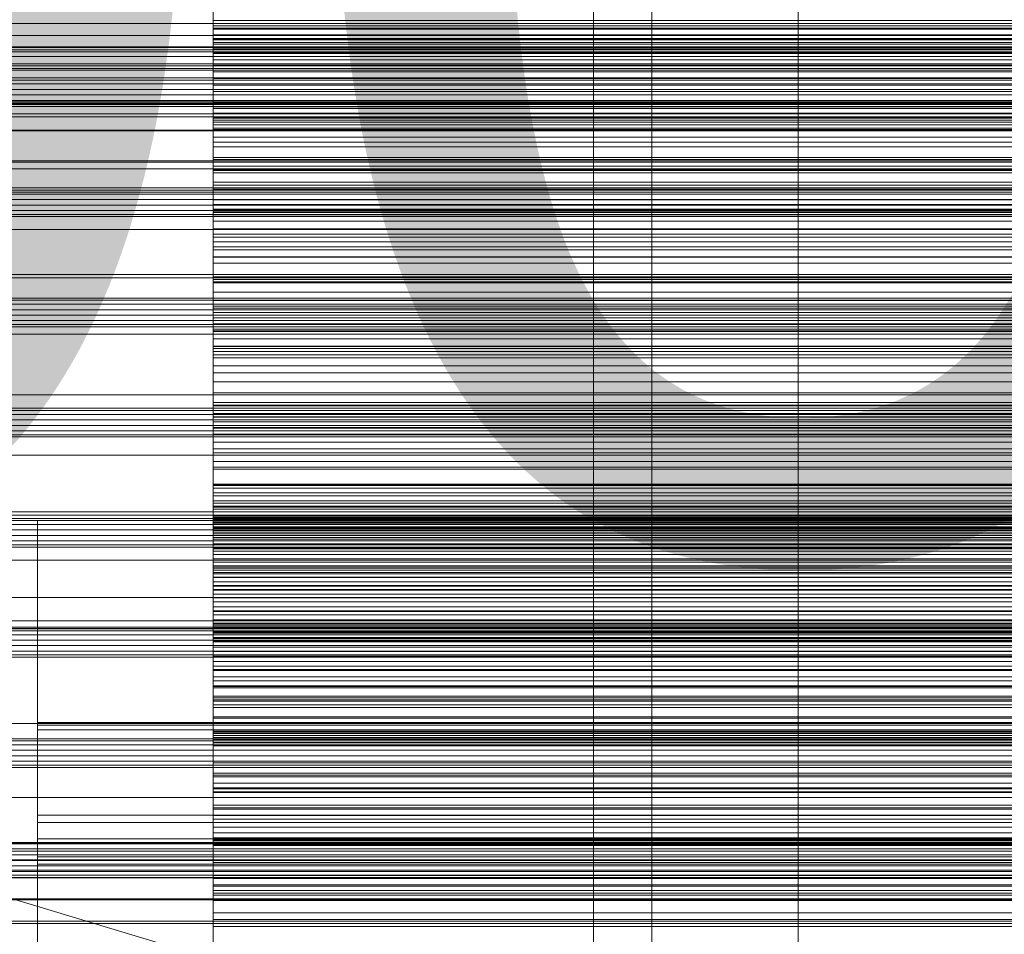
# Model space of a CAD drawing. Header units: millimetres. Extents: x -2233 to 65662, y -50530 to 6847.
# Tile 175 of 256: x 517 to 685, y -34166 to -34009. Entities that reach past the tile are written whole.
import ezdxf

# ---------------------------------------------------------------- set-up
doc = ezdxf.new("R2010")
doc.units = ezdxf.units.MM
for name, color, linetype, lineweight in [('COTAS_O', 1, 'Continuous', 0), ('COTAS_P', 1, 'Continuous', 0), ('frontal_briquetadora', 7, 'Continuous', 0), ('frontal_C03', 7, 'Continuous', 0), ('frontal_mezcladora', 7, 'Continuous', 0), ('frontal_secador', 7, 'Continuous', 0)]:
    doc.layers.add(name, color=color, linetype=linetype, lineweight=lineweight)
doc.dimstyles.new('R19_100', dxfattribs={"dimtxt": 250, "dimasz": 150, "dimexe": 150, "dimexo": 80, "dimgap": 100, "dimtad": 1, "dimtih": 1, "dimtoh": 1, "dimdsep": 46, "dimcen": 0.09, "dimadec": 0, "dimazin": 0, "dimtfac": 1, "dimtdec": 4, "dimtofl": 0, "dimtmove": 0, "dimatfit": 3, "dimfxl": 1, "dimtolj": 1, "dimtzin": 0, "dimarcsym": 0})

# ---------------------------------------------------------------- blocks, each defined once
blk = doc.blocks.new('DIM_R32_39')
at = {"layer": 'COTAS_O'}
for p, q in [((-1725, -33700), (-1575, -33655)), ((1725, -33700), (1575, -33655)), ((-1725, -34400), (-1725, -33700)), ((-1725, -33700), (1725, -33700)), ((-1725, -33700), (-1575, -33745)), ((1725, -33700), (1575, -33745)), ((1725, -34400), (1725, -33700))]:
    blk.add_line(p, q, dxfattribs=at)
blk.add_text('3450 O', height=250, dxfattribs=at).set_placement((0, -33600))
blk = doc.blocks.new('DIM_R32_40')
at = {"layer": 'COTAS_P'}
for p, q in [((-150, -32200), (550, -32200)), ((550, -32200), (505, -32350)), ((550, -34800), (550, -32200)), ((550, -32200), (595, -32350)), ((550, -34800), (505, -34650)), ((550, -34800), (595, -34650)), ((-150, -34800), (550, -34800))]:
    blk.add_line(p, q, dxfattribs=at)
blk.add_text('2600 P', height=250, rotation=90, dxfattribs=at).set_placement((450, -33500))
blk = doc.blocks.new('DIM_R32_43')
at = {"layer": 'COTAS_O'}
for p, q in [((-650, -34200), (-500, -34155)), ((650, -34200), (500, -34155)), ((-650, -34900), (-650, -34200)), ((-650, -34200), (650, -34200)), ((-650, -34200), (-500, -34245)), ((650, -34200), (500, -34245)), ((650, -34900), (650, -34200))]:
    blk.add_line(p, q, dxfattribs=at)
blk.add_text('1300 O', height=250, dxfattribs=at).set_placement((0, -34100))

msp = doc.modelspace()

# ---------------------------------------------------------------- linework, layer by layer
at = {"layer": 'frontal_briquetadora'}
for p, q in [((550, -33998.069), (550, -34011.98)), ((550, -33998.944), (550, -34012.696)), ((550, -34014.043), (550, -34000.485)), ((550, -34012.818), (550, -34003.206)), ((550, -34005.921), (550, -34010.398)), ((550, -34010.798), (550, -34006.289)), ((550, -34013.557), (550, -34008.997)), ((550, -34013.242), (550, -34009.217)), ((550, -34017.143), (550, -34009.52)), ((750, -34009.52), (550, -34009.52)), ((550, -34009.52), (550, -34010.983)), ((550, -34010.398), (550, -34014.994)), ((550, -34010.398), (750, -34010.398)), ((550, -34015.174), (550, -34010.798)), ((750, -34010.798), (550, -34010.798)), ((750, -34010.983), (550, -34010.983)), ((550, -34010.983), (550, -34012.584)), ((550, -34011.98), (550, -34026.192)), ((550, -34011.98), (750, -34011.98)), ((750, -34012.584), (550, -34012.584)), ((550, -34012.584), (550, -34014.329)), ((550, -34012.696), (550, -34026.884)), ((550, -34012.696), (750, -34012.696)), ((550, -34024.287), (550, -34012.818)), ((550, -34012.818), (750, -34012.818)), ((550, -34020.54), (550, -34013.242)), ((750, -34013.242), (550, -34013.242)), ((550, -34023.671), (550, -34013.557)), ((550, -34013.557), (750, -34013.557)), ((550, -34028.173), (550, -34014.043)), ((550, -34014.043), (750, -34014.043)), ((750, -34014.329), (550, -34014.329)), ((550, -34014.329), (550, -34016.227)), ((550, -34014.994), (550, -34019.708)), ((550, -34014.994), (750, -34014.994)), ((550, -34019.406), (550, -34015.174)), ((750, -34015.174), (550, -34015.174)), ((750, -34016.227), (550, -34016.227)), ((550, -34016.227), (550, -34018.291)), ((550, -34021.665), (550, -34017.143)), ((750, -34017.143), (550, -34017.143)), ((750, -34018.291), (550, -34018.291)), ((550, -34018.291), (550, -34020.54)), ((550, -34023.479), (550, -34019.406)), ((750, -34019.406), (550, -34019.406)), ((550, -34019.708), (550, -34024.537)), ((550, -34019.708), (750, -34019.708)), ((750, -34020.54), (550, -34020.54)), ((550, -34026.056), (550, -34021.665)), ((750, -34021.665), (550, -34021.665)), ((550, -34027.368), (550, -34023.479)), ((750, -34023.479), (550, -34023.479)), ((550, -34035.538), (550, -34023.671)), ((550, -34023.671), (750, -34023.671)), ((550, -34037.173), (550, -34024.287)), ((550, -34024.287), (750, -34024.287)), ((550, -34024.537), (550, -34035.129)), ((550, -34024.537), (750, -34024.537)), ((550, -34033.252), (550, -34025.331)), ((750, -34025.331), (550, -34025.331)), ((550, -34025.331), (550, -34026.552)), ((550, -34030.309), (550, -34026.056)), ((750, -34026.056), (550, -34026.056)), ((550, -34026.192), (550, -34040.158)), ((550, -34026.192), (750, -34026.192)), ((750, -34026.552), (550, -34026.552)), ((550, -34026.552), (550, -34027.915)), ((550, -34026.884), (550, -34040.962)), ((550, -34026.884), (750, -34026.884)), ((550, -34034.982), (550, -34027.368)), ((750, -34027.368), (550, -34027.368)), ((750, -34027.915), (550, -34027.915)), ((550, -34027.915), (550, -34029.429)), ((550, -34042.33), (550, -34028.173)), ((550, -34028.173), (750, -34028.173)), ((750, -34029.429), (550, -34029.429)), ((550, -34029.429), (550, -34031.101)), ((550, -34034.411), (550, -34030.309)), ((750, -34030.309), (550, -34030.309)), ((750, -34031.101), (550, -34031.101)), ((550, -34031.101), (550, -34032.945)), ((750, -34032.945), (550, -34032.945)), ((550, -34032.945), (550, -34034.982)), ((550, -34037.651), (550, -34033.252)), ((750, -34033.252), (550, -34033.252)), ((550, -34038.346), (550, -34034.411)), ((750, -34034.411), (550, -34034.411)), ((750, -34034.982), (550, -34034.982)), ((550, -34035.129), (550, -34047.366)), ((550, -34035.129), (750, -34035.129)), ((550, -34048.703), (550, -34035.538)), ((550, -34035.538), (750, -34035.538)), ((550, -34050.982), (550, -34037.173)), ((550, -34037.173), (750, -34037.173)), ((550, -34041.914), (550, -34037.651)), ((750, -34037.651), (550, -34037.651)), ((550, -34042.091), (550, -34038.346)), ((750, -34038.346), (550, -34038.346)), ((550, -34040.158), (550, -34053.343)), ((550, -34040.158), (750, -34040.158)), ((550, -34040.962), (550, -34054.391)), ((550, -34040.962), (750, -34040.962)), ((550, -34049.943), (550, -34041.744)), ((750, -34041.744), (550, -34041.744)), ((550, -34041.744), (550, -34042.719)), ((550, -34046.033), (550, -34041.914)), ((750, -34041.914), (550, -34041.914)), ((550, -34050.002), (550, -34042.091)), ((750, -34042.091), (550, -34042.091)), ((550, -34055.971), (550, -34042.33)), ((550, -34042.33), (750, -34042.33)), ((750, -34042.719), (550, -34042.719)), ((550, -34042.719), (550, -34043.842)), ((750, -34043.842), (550, -34043.842)), ((550, -34043.842), (550, -34045.12)), ((750, -34045.12), (550, -34045.12)), ((550, -34045.12), (550, -34046.562)), ((550, -34049.995), (550, -34046.033)), ((750, -34046.033), (550, -34046.033)), ((750, -34046.562), (550, -34046.562)), ((550, -34046.562), (550, -34048.182)), ((550, -34047.366), (550, -34060.778)), ((550, -34047.366), (750, -34047.366)), ((750, -34048.182), (550, -34048.182)), ((550, -34048.182), (550, -34050.002)), ((550, -34062.66), (550, -34048.703)), ((550, -34048.703), (750, -34048.703)), ((550, -34054.209), (550, -34049.943)), ((750, -34049.943), (550, -34049.943)), ((550, -34053.784), (550, -34049.995)), ((750, -34049.995), (550, -34049.995)), ((750, -34050.002), (550, -34050.002)), ((550, -34065.181), (550, -34050.982)), ((550, -34050.982), (750, -34050.982)), ((550, -34053.343), (550, -34065.238)), ((550, -34053.343), (750, -34053.343)), ((550, -34057.376), (550, -34053.784)), ((750, -34053.784), (550, -34053.784)), ((550, -34058.334), (550, -34054.209)), ((750, -34054.209), (550, -34054.209)), ((550, -34054.391), (550, -34066.654)), ((550, -34054.391), (750, -34054.391)), ((550, -34068.572), (550, -34055.971)), ((550, -34055.971), (750, -34055.971)), ((550, -34065.565), (550, -34057.376)), ((750, -34057.376), (550, -34057.376)), ((550, -34062.309), (550, -34058.334)), ((750, -34058.334), (550, -34058.334)), ((550, -34067.177), (550, -34058.719)), ((750, -34058.719), (550, -34058.719)), ((550, -34058.719), (550, -34059.446)), ((750, -34059.446), (550, -34059.446)), ((550, -34059.446), (550, -34060.326)), ((750, -34060.326), (550, -34060.326)), ((550, -34060.326), (550, -34061.366)), ((550, -34060.778), (550, -34074.849)), ((550, -34060.778), (750, -34060.778)), ((750, -34061.366), (550, -34061.366)), ((550, -34061.366), (550, -34062.574)), ((550, -34066.121), (550, -34062.309)), ((750, -34062.309), (550, -34062.309)), ((750, -34062.574), (550, -34062.574)), ((550, -34062.574), (550, -34063.966)), ((550, -34076.872), (550, -34062.66)), ((550, -34062.66), (750, -34062.66)), ((750, -34063.966), (550, -34063.966)), ((550, -34063.966), (550, -34065.565)), ((550, -34079.226), (550, -34065.181)), ((550, -34065.181), (750, -34065.181)), ((550, -34065.238), (550, -34075.388)), ((550, -34065.238), (750, -34065.238)), ((750, -34065.565), (550, -34065.565)), ((550, -34069.755), (550, -34066.121)), ((750, -34066.121), (550, -34066.121)), ((550, -34066.654), (550, -34077.28)), ((550, -34066.654), (750, -34066.654)), ((550, -34071.299), (550, -34067.177)), ((750, -34067.177), (550, -34067.177)), ((550, -34079.648), (550, -34068.572)), ((550, -34068.572), (750, -34068.572)), ((550, -34073.184), (550, -34069.755)), ((750, -34069.755), (550, -34069.755)), ((550, -34075.275), (550, -34071.299)), ((750, -34071.299), (550, -34071.299)), ((550, -34081.632), (550, -34073.184)), ((750, -34073.184), (550, -34073.184)), ((550, -34074.849), (550, -34089.04)), ((550, -34074.849), (750, -34074.849)), ((550, -34079.097), (550, -34075.275)), ((750, -34075.275), (550, -34075.275)), ((550, -34075.388), (550, -34083.402)), ((550, -34075.388), (750, -34075.388)), ((550, -34084.911), (550, -34076.214)), ((750, -34076.214), (550, -34076.214)), ((550, -34076.214), (550, -34076.693)), ((750, -34076.693), (550, -34076.693)), ((550, -34076.693), (550, -34077.327)), ((550, -34090.793), (550, -34076.872)), ((550, -34076.872), (750, -34076.872)), ((550, -34077.28), (550, -34085.86)), ((550, -34077.28), (750, -34077.28)), ((750, -34077.327), (550, -34077.327)), ((550, -34077.327), (550, -34078.126)), ((750, -34078.126), (550, -34078.126)), ((550, -34078.126), (550, -34079.098)), ((550, -34082.751), (550, -34079.097)), ((750, -34079.098), (550, -34079.098)), ((550, -34079.098), (550, -34080.258)), ((550, -34092.577), (550, -34079.226)), ((550, -34079.226), (750, -34079.226)), ((550, -34088.773), (550, -34079.648)), ((550, -34079.648), (750, -34079.648)), ((750, -34080.258), (550, -34080.258)), ((550, -34080.258), (550, -34081.632)), ((750, -34081.632), (550, -34081.632)), ((550, -34086.22), (550, -34082.751)), ((750, -34082.751), (550, -34082.751)), ((550, -34083.402), (550, -34088.971)), ((550, -34083.402), (750, -34083.402)), ((550, -34088.88), (550, -34084.911)), ((750, -34084.911), (550, -34084.911)), ((550, -34085.86), (550, -34092.064)), ((550, -34085.86), (750, -34085.86)), ((550, -34089.479), (550, -34086.22)), ((750, -34086.22), (550, -34086.22)), ((550, -34095.598), (550, -34088.773)), ((550, -34088.773), (750, -34088.773)), ((550, -34092.698), (550, -34088.88)), ((750, -34088.88), (550, -34088.88)), ((550, -34088.971), (550, -34090.256)), ((550, -34088.971), (750, -34088.971)), ((550, -34089.04), (550, -34102.804)), ((550, -34089.04), (750, -34089.04)), ((550, -34098.165), (550, -34089.479)), ((750, -34089.479), (550, -34089.479)), ((550, -34090.256), (550, -34091.623)), ((550, -34090.256), (750, -34090.256)), ((550, -34103.889), (550, -34090.793)), ((550, -34090.793), (750, -34090.793)), ((550, -34091.623), (550, -34093.074)), ((550, -34091.623), (750, -34091.623)), ((550, -34092.064), (550, -34093.54)), ((550, -34092.064), (750, -34092.064)), ((550, -34104.721), (550, -34092.577)), ((550, -34092.577), (750, -34092.577)), ((550, -34096.357), (550, -34092.698)), ((750, -34092.698), (550, -34092.698)), ((550, -34093.074), (550, -34094.607)), ((550, -34093.074), (750, -34093.074)), ((550, -34093.54), (550, -34095.098)), ((550, -34093.54), (750, -34093.54)), ((520, -34096.156), (520, -34095.002)), ((520, -34095.002), (520, -34095.959)), ((520, -34097.371), (520, -34095.264)), ((550, -34103.103), (550, -34094.189)), ((750, -34094.189), (550, -34094.189)), ((550, -34094.189), (550, -34094.417)), ((750, -34094.417), (550, -34094.417)), ((550, -34094.417), (550, -34094.804)), ((550, -34094.607), (550, -34096.221)), ((550, -34094.607), (750, -34094.607)), ((750, -34094.804), (550, -34094.804)), ((550, -34094.804), (550, -34095.36)), ((550, -34095.959), (550, -34095.002)), ((550, -34095.002), (550, -34096.156)), ((550, -34095.098), (550, -34096.737)), ((550, -34095.098), (750, -34095.098)), ((550, -34097.371), (550, -34095.264)), ((750, -34095.36), (550, -34095.36)), ((550, -34095.36), (550, -34096.093)), ((550, -34097.262), (550, -34095.598)), ((550, -34095.598), (750, -34095.598)), ((520, -34095.959), (520, -34099.014)), ((520, -34099.407), (520, -34096.156)), ((520, -34101.561), (520, -34097.371)), ((550, -34099.014), (550, -34095.959)), ((750, -34096.093), (550, -34096.093)), ((550, -34096.093), (550, -34097.02)), ((550, -34096.156), (550, -34099.407)), ((550, -34096.221), (550, -34097.916)), ((550, -34096.221), (750, -34096.221)), ((550, -34099.843), (550, -34096.357)), ((750, -34096.357), (550, -34096.357)), ((550, -34096.737), (550, -34098.457)), ((550, -34096.737), (750, -34096.737)), ((750, -34097.02), (550, -34097.02)), ((550, -34097.02), (550, -34098.165)), ((550, -34099.007), (550, -34097.262)), ((550, -34097.262), (750, -34097.262)), ((550, -34101.561), (550, -34097.371)), ((520, -34099.014), (520, -34104.133)), ((550, -34097.916), (550, -34099.69)), ((550, -34097.916), (750, -34097.916)), ((750, -34098.165), (550, -34098.165)), ((550, -34098.457), (550, -34100.257)), ((550, -34098.457), (750, -34098.457)), ((550, -34100.831), (550, -34099.007)), ((550, -34099.007), (750, -34099.007)), ((550, -34104.133), (550, -34099.014)), ((520, -34104.716), (520, -34099.407)), ((550, -34099.407), (550, -34104.716)), ((550, -34099.69), (550, -34101.544)), ((550, -34099.69), (750, -34099.69)), ((550, -34103.14), (550, -34099.843)), ((750, -34099.843), (550, -34099.843)), ((550, -34100.257), (550, -34102.135)), ((550, -34100.257), (750, -34100.257)), ((520, -34107.784), (520, -34101.561)), ((550, -34102.733), (550, -34100.831)), ((550, -34100.831), (750, -34100.831)), ((550, -34101.544), (550, -34103.477)), ((550, -34101.544), (750, -34101.544)), ((550, -34107.784), (550, -34101.561)), ((550, -34102.135), (550, -34104.091)), ((550, -34102.135), (750, -34102.135)), ((550, -34104.714), (550, -34102.733)), ((550, -34102.733), (750, -34102.733)), ((550, -34102.804), (550, -34115.613)), ((550, -34102.804), (750, -34102.804)), ((550, -34106.909), (550, -34103.103)), ((750, -34103.103), (550, -34103.103)), ((550, -34106.22), (550, -34103.14)), ((750, -34103.14), (550, -34103.14)), ((550, -34103.477), (550, -34105.486)), ((550, -34103.477), (750, -34103.477)), ((550, -34115.656), (550, -34103.889)), ((550, -34103.889), (750, -34103.889)), ((550, -34104.091), (550, -34106.125)), ((550, -34104.091), (750, -34104.091)), ((520, -34104.133), (520, -34111.255)), ((520, -34112.022), (520, -34104.716)), ((550, -34111.255), (550, -34104.133)), ((550, -34106.771), (550, -34104.714)), ((550, -34104.714), (750, -34104.714)), ((550, -34104.716), (550, -34112.022)), ((550, -34115.191), (550, -34104.721)), ((550, -34104.721), (750, -34104.721)), ((550, -34105.486), (550, -34107.573)), ((550, -34105.486), (750, -34105.486)), ((550, -34106.125), (550, -34108.235)), ((550, -34106.125), (750, -34106.125)), ((550, -34115.124), (550, -34106.22)), ((750, -34106.22), (550, -34106.22)), ((550, -34108.904), (550, -34106.771)), ((550, -34106.771), (750, -34106.771)), ((550, -34110.56), (550, -34106.909)), ((750, -34106.909), (550, -34106.909)), ((520, -34115.968), (520, -34107.784)), ((550, -34107.573), (550, -34109.735)), ((550, -34107.573), (750, -34107.573)), ((550, -34115.968), (550, -34107.784)), ((550, -34108.235), (550, -34110.42)), ((550, -34108.235), (750, -34108.235)), ((550, -34111.113), (550, -34108.904)), ((550, -34108.904), (750, -34108.904)), ((550, -34109.735), (550, -34111.971)), ((550, -34109.735), (750, -34109.735)), ((550, -34110.42), (550, -34112.679)), ((550, -34110.42), (750, -34110.42)), ((550, -34114.047), (550, -34110.56)), ((750, -34110.56), (550, -34110.56)), ((520, -34111.255), (520, -34120.296)), ((520, -34121.239), (520, -34112.022)), ((550, -34113.395), (550, -34111.113)), ((550, -34111.113), (750, -34111.113)), ((550, -34120.296), (550, -34111.255)), ((550, -34111.971), (550, -34114.281)), ((550, -34111.971), (750, -34111.971)), ((550, -34112.022), (550, -34121.239)), ((550, -34112.599), (550, -34112.576)), ((750, -34112.576), (550, -34112.576)), ((550, -34112.576), (550, -34112.716)), ((550, -34121.71), (550, -34112.599)), ((750, -34112.599), (550, -34112.599)), ((550, -34112.679), (550, -34115.012)), ((550, -34112.679), (750, -34112.679)), ((750, -34112.716), (550, -34112.716)), ((550, -34112.716), (550, -34113.027)), ((750, -34113.027), (550, -34113.027)), ((550, -34113.027), (550, -34113.519)), ((550, -34115.75), (550, -34113.395)), ((550, -34113.395), (750, -34113.395)), ((750, -34113.519), (550, -34113.519)), ((550, -34113.519), (550, -34114.21)), ((550, -34117.358), (550, -34114.047)), ((750, -34114.047), (550, -34114.047)), ((750, -34114.21), (550, -34114.21)), ((550, -34114.21), (550, -34115.124)), ((550, -34114.281), (550, -34116.664)), ((550, -34114.281), (750, -34114.281)), ((550, -34115.012), (550, -34117.417)), ((550, -34115.012), (750, -34115.012)), ((750, -34115.124), (550, -34115.124)), ((550, -34123.584), (550, -34115.191)), ((550, -34115.191), (750, -34115.191)), ((550, -34115.613), (550, -34126.974)), ((550, -34115.613), (750, -34115.613)), ((550, -34125.641), (550, -34115.656)), ((550, -34115.656), (750, -34115.656)), ((550, -34118.177), (550, -34115.75)), ((550, -34115.75), (750, -34115.75)), ((520, -34126.016), (520, -34115.968)), ((550, -34126.016), (550, -34115.968)), ((550, -34116.664), (550, -34119.118)), ((550, -34116.664), (750, -34116.664)), ((550, -34120.474), (550, -34117.358)), ((750, -34117.358), (550, -34117.358)), ((550, -34117.417), (550, -34119.893)), ((550, -34117.417), (750, -34117.417)), ((520, -34120.227), (520, -34117.813)), ((520, -34120.031), (520, -34117.866)), ((520, -34117.866), (520, -34118.139)), ((520, -34118.139), (520, -34120.796)), ((550, -34120.675), (550, -34118.177)), ((550, -34118.177), (750, -34118.177)), ((550, -34119.118), (550, -34126.503)), ((550, -34119.118), (750, -34119.118)), ((520, -34124.205), (520, -34120.031)), ((520, -34124.576), (520, -34120.227)), ((520, -34120.296), (520, -34131.152)), ((520, -34120.796), (520, -34125.31)), ((550, -34119.893), (550, -34122.44)), ((550, -34119.893), (750, -34119.893)), ((550, -34131.152), (550, -34120.296)), ((550, -34123.368), (550, -34120.474)), ((750, -34120.474), (550, -34120.474)), ((550, -34123.243), (550, -34120.675)), ((550, -34120.675), (750, -34120.675)), ((520, -34132.258), (520, -34121.239)), ((550, -34121.239), (550, -34132.258)), ((550, -34125.343), (550, -34121.71)), ((750, -34121.71), (550, -34121.71)), ((550, -34122.44), (550, -34125.055)), ((550, -34122.44), (750, -34122.44)), ((520, -34129.561), (520, -34124.205)), ((550, -34125.879), (550, -34123.243)), ((550, -34123.243), (750, -34123.243)), ((550, -34132.468), (550, -34123.368)), ((750, -34123.368), (550, -34123.368)), ((550, -34129.579), (550, -34123.584)), ((550, -34123.584), (750, -34123.584)), ((520, -34130), (520, -34124.576)), ((520, -34125.31), (520, -34130.788)), ((550, -34125.055), (550, -34133.026)), ((550, -34125.055), (750, -34125.055)), ((550, -34128.818), (550, -34125.343)), ((750, -34125.343), (550, -34125.343)), ((550, -34133.462), (550, -34125.641)), ((550, -34125.641), (750, -34125.641)), ((550, -34128.583), (550, -34125.879)), ((550, -34125.879), (750, -34125.879)), ((520, -34137.811), (520, -34126.016)), ((550, -34137.811), (550, -34126.016)), ((550, -34126.503), (550, -34131.376)), ((550, -34126.503), (750, -34126.503)), ((550, -34126.974), (550, -34136.452)), ((550, -34126.974), (750, -34126.974)), ((550, -34131.352), (550, -34128.583)), ((550, -34128.583), (750, -34128.583)), ((550, -34132.125), (550, -34128.818)), ((750, -34128.818), (550, -34128.818)), ((520, -34129.561), (750, -34129.561)), ((520, -34135.039), (520, -34129.561)), ((520, -34130), (750, -34130)), ((520, -34130), (520, -34135.424)), ((520, -34130.788), (750, -34130.788)), ((520, -34130.788), (520, -34136.144)), ((550, -34132.944), (550, -34129.579)), ((550, -34129.579), (750, -34129.579)), ((550, -34131.126), (550, -34131.018)), ((750, -34131.018), (550, -34131.018)), ((550, -34131.018), (550, -34131.084)), ((520, -34131.152), (520, -34143.694)), ((520, -34144.951), (520, -34132.258)), ((750, -34131.084), (550, -34131.084)), ((550, -34131.084), (550, -34131.335)), ((550, -34131.4), (550, -34131.126)), ((750, -34131.126), (550, -34131.126)), ((550, -34143.694), (550, -34131.152)), ((750, -34131.335), (550, -34131.335)), ((550, -34131.335), (550, -34131.787)), ((550, -34139.891), (550, -34131.352)), ((550, -34131.352), (750, -34131.352)), ((550, -34131.376), (550, -34133.551)), ((550, -34131.376), (750, -34131.376)), ((550, -34140.685), (550, -34131.4)), ((750, -34131.4), (550, -34131.4)), ((750, -34131.787), (550, -34131.787)), ((550, -34131.787), (550, -34132.468)), ((550, -34135.252), (550, -34132.125)), ((750, -34132.125), (550, -34132.125)), ((550, -34132.258), (550, -34144.951)), ((750, -34132.468), (550, -34132.468)), ((520, -34135.877), (520, -34133.712)), ((520, -34133.712), (520, -34133.985)), ((520, -34133.985), (520, -34136.641)), ((550, -34133.551), (550, -34132.944)), ((550, -34132.944), (750, -34132.944)), ((550, -34133.026), (550, -34138.548)), ((550, -34133.026), (750, -34133.026)), ((550, -34138.817), (550, -34133.462)), ((550, -34133.462), (750, -34133.462)), ((550, -34133.551), (750, -34133.551)), ((520, -34139.553), (520, -34135.039)), ((520, -34135.424), (520, -34139.773)), ((520, -34140.051), (520, -34135.877)), ((550, -34138.18), (550, -34135.252)), ((750, -34135.252), (550, -34135.252)), ((520, -34136.144), (520, -34140.318)), ((520, -34136.641), (520, -34141.156)), ((520, -34139.653), (520, -34137.24)), ((550, -34136.452), (550, -34143.68)), ((550, -34136.452), (750, -34136.452)), ((520, -34151.214), (520, -34137.811)), ((550, -34151.214), (550, -34137.811)), ((550, -34140.882), (550, -34138.18)), ((750, -34138.18), (550, -34138.18)), ((550, -34138.548), (550, -34141.41)), ((550, -34138.548), (750, -34138.548)), ((550, -34141.501), (550, -34138.817)), ((550, -34138.817), (750, -34138.817)), ((520, -34142.21), (520, -34139.553)), ((520, -34144.003), (520, -34139.653)), ((520, -34139.773), (520, -34142.187)), ((520, -34145.407), (520, -34140.051)), ((520, -34140.318), (520, -34142.483)), ((520, -34142.991), (520, -34140.827)), ((520, -34140.827), (520, -34141.1)), ((520, -34141.1), (520, -34143.756)), ((550, -34146.05), (550, -34139.891)), ((550, -34139.891), (750, -34139.891)), ((550, -34144.137), (550, -34140.685)), ((750, -34140.685), (550, -34140.685)), ((550, -34150.155), (550, -34140.882)), ((750, -34140.882), (550, -34140.882)), ((520, -34141.156), (520, -34146.634)), ((520, -34142.483), (520, -34142.21)), ((550, -34141.41), (550, -34141.501)), ((550, -34141.41), (750, -34141.41)), ((550, -34141.501), (750, -34141.501)), ((520, -34147.165), (520, -34142.991)), ((520, -34143.694), (520, -34157.775)), ((520, -34143.756), (520, -34148.271)), ((520, -34149.426), (520, -34144.003)), ((550, -34143.68), (550, -34148.383)), ((550, -34143.68), (750, -34143.68)), ((550, -34157.775), (550, -34143.694)), ((550, -34147.428), (550, -34144.137)), ((750, -34144.137), (550, -34144.137)), ((550, -34145.452), (550, -34144.381)), ((550, -34144.381), (550, -34146.095)), ((550, -34144.381), (750, -34144.381)), ((520, -34159.169), (520, -34144.951)), ((520, -34145.407), (750, -34145.407)), ((520, -34150.885), (520, -34145.407)), ((550, -34144.951), (550, -34159.169)), ((550, -34149.267), (550, -34145.452)), ((550, -34145.452), (750, -34145.452)), ((550, -34149.591), (550, -34146.05)), ((550, -34146.05), (750, -34146.05)), ((550, -34146.095), (550, -34150.529)), ((550, -34146.095), (750, -34146.095)), ((520, -34146.634), (750, -34146.634)), ((520, -34146.634), (520, -34151.99)), ((520, -34152.522), (520, -34147.165)), ((550, -34150.547), (550, -34147.428)), ((750, -34147.428), (550, -34147.428)), ((520, -34148.271), (520, -34153.748)), ((520, -34149.426), (750, -34149.426)), ((520, -34149.426), (520, -34154.85)), ((550, -34148.383), (550, -34150.379)), ((550, -34148.383), (750, -34148.383)), ((550, -34155.68), (550, -34149.267)), ((550, -34149.267), (750, -34149.267)), ((550, -34149.667), (550, -34149.488)), ((750, -34149.488), (550, -34149.488)), ((750, -34149.496), (550, -34149.496)), ((550, -34149.496), (550, -34149.71)), ((520, -34155.399), (520, -34150.885)), ((520, -34166.069), (520, -34151.214)), ((550, -34150.379), (550, -34149.591)), ((550, -34149.591), (750, -34149.591)), ((550, -34150.023), (550, -34149.667)), ((750, -34149.667), (550, -34149.667)), ((750, -34149.71), (550, -34149.71)), ((550, -34149.71), (550, -34150.155)), ((550, -34150.548), (550, -34150.023)), ((750, -34150.023), (550, -34150.023)), ((750, -34150.155), (550, -34150.155)), ((550, -34150.379), (750, -34150.379)), ((550, -34150.529), (550, -34157.512)), ((550, -34150.529), (750, -34150.529)), ((550, -34153.483), (550, -34150.547)), ((550, -34159.984), (550, -34150.548)), ((750, -34150.548), (550, -34150.548)), ((550, -34166.069), (550, -34151.214)), ((520, -34151.99), (520, -34156.164)), ((520, -34152.522), (750, -34152.522)), ((520, -34157.999), (520, -34152.522)), ((520, -34153.748), (750, -34153.748)), ((520, -34153.748), (520, -34159.105)), ((550, -34156.216), (550, -34153.483)), ((750, -34153.483), (550, -34153.483)), ((520, -34154.85), (520, -34159.199)), ((520, -34158.056), (520, -34155.399)), ((520, -34156.164), (520, -34158.329)), ((550, -34164.444), (550, -34155.68)), ((550, -34155.68), (750, -34155.68)), ((550, -34158.718), (550, -34156.216)), ((750, -34156.216), (550, -34156.216)), ((520, -34157.775), (520, -34173.231)), ((550, -34158.289), (550, -34157.269)), ((550, -34157.269), (550, -34159.034)), ((550, -34157.269), (750, -34157.269)), ((550, -34157.512), (550, -34166.775)), ((550, -34157.512), (750, -34157.512)), ((550, -34173.231), (550, -34157.775)), ((520, -34162.514), (520, -34157.999)), ((520, -34158.329), (520, -34158.056)), ((520, -34159.105), (520, -34163.279)), ((520, -34174.744), (520, -34159.169)), ((520, -34159.199), (520, -34161.613)), ((550, -34162.055), (550, -34158.289)), ((550, -34158.289), (750, -34158.289)), ((550, -34168.143), (550, -34158.718)), ((750, -34158.718), (550, -34158.718)), ((550, -34159.034), (550, -34163.517)), ((550, -34159.034), (750, -34159.034)), ((550, -34159.169), (550, -34174.744)), ((550, -34163.247), (550, -34159.984)), ((750, -34159.984), (550, -34159.984)), ((520, -34165.17), (520, -34162.514)), ((550, -34168.422), (550, -34162.055)), ((550, -34162.055), (750, -34162.055)), ((520, -34163.279), (520, -34165.443)), ((550, -34166.345), (550, -34163.247)), ((750, -34163.247), (550, -34163.247)), ((550, -34163.517), (550, -34170.544)), ((550, -34163.517), (750, -34163.517)), ((550, -34175.223), (550, -34164.444)), ((550, -34164.444), (750, -34164.444)), ((520, -34165.443), (520, -34165.17))]:
    msp.add_line(p, q, dxfattribs=at)
at = {"layer": 'frontal_C03'}
for p, q in [((1250, -34014.519), (-1250, -34014.519)), ((1250, -34014.885), (-1250, -34014.885)), ((1250, -34019.301), (-1250, -34019.301)), ((1250, -34019.687), (-1250, -34019.687)), ((1250, -34020.353), (-1250, -34020.353)), ((-1250, -34021.286), (1250, -34021.286)), ((1250, -34022.227), (-1250, -34022.227)), ((1250, -34023.16), (-1250, -34023.16)), ((1250, -34023.409), (-1250, -34023.409)), ((1250, -34023.653), (-1250, -34023.653)), ((1250, -34023.826), (-1250, -34023.826)), ((1250, -34024.212), (-1250, -34024.212)), ((1250, -34028.266), (-1250, -34028.266)), ((1250, -34028.352), (-1250, -34028.352)), ((1250, -34038.135), (-1250, -34038.135)), ((1250, -34038.521), (-1250, -34038.521)), ((1250, -34039.187), (-1250, -34039.187)), ((-1250, -34040.12), (1250, -34040.12)), ((1250, -34041.061), (-1250, -34041.061)), ((1250, -34041.994), (-1250, -34041.994)), ((1250, -34042.659), (-1250, -34042.659)), ((1250, -34043.046), (-1250, -34043.046)), ((1250, -34056.969), (-1250, -34056.969)), ((1250, -34057.355), (-1250, -34057.355)), ((1250, -34058.021), (-1250, -34058.021)), ((-1250, -34058.953), (1250, -34058.953)), ((1250, -34059.895), (-1250, -34059.895)), ((1250, -34060.827), (-1250, -34060.827)), ((1250, -34061.493), (-1250, -34061.493)), ((1250, -34061.88), (-1250, -34061.88)), ((1250, -34075.803), (-1250, -34075.803)), ((1250, -34076.189), (-1250, -34076.189)), ((1250, -34076.855), (-1250, -34076.855)), ((-1250, -34077.787), (1250, -34077.787)), ((1250, -34078.729), (-1250, -34078.729)), ((1250, -34079.661), (-1250, -34079.661)), ((1250, -34080.327), (-1250, -34080.327)), ((1250, -34080.713), (-1250, -34080.713)), ((1250, -34094.637), (-1250, -34094.637)), ((1250, -34095.023), (-1250, -34095.023)), ((1250, -34095.689), (-1250, -34095.689)), ((-1250, -34096.621), (1250, -34096.621)), ((1250, -34097.563), (-1250, -34097.563)), ((1250, -34098.495), (-1250, -34098.495)), ((1250, -34099.161), (-1250, -34099.161)), ((1250, -34099.547), (-1250, -34099.547)), ((1250, -34113.471), (-1250, -34113.471)), ((1250, -34113.857), (-1250, -34113.857)), ((1250, -34114.523), (-1250, -34114.523)), ((-1250, -34115.455), (1250, -34115.455)), ((1250, -34116.397), (-1250, -34116.397)), ((1250, -34117.329), (-1250, -34117.329)), ((1250, -34117.995), (-1250, -34117.995)), ((1250, -34118.381), (-1250, -34118.381)), ((1250, -34132.305), (-1250, -34132.305)), ((1250, -34132.691), (-1250, -34132.691)), ((1250, -34133.357), (-1250, -34133.357)), ((-1250, -34134.289), (1250, -34134.289)), ((1250, -34135.231), (-1250, -34135.231)), ((1250, -34136.163), (-1250, -34136.163)), ((1250, -34136.829), (-1250, -34136.829)), ((1250, -34137.215), (-1250, -34137.215)), ((1250, -34150.069), (-1250, -34150.069)), ((1250, -34150.155), (-1250, -34150.155)), ((1250, -34151.138), (-1250, -34151.138)), ((1250, -34151.525), (-1250, -34151.525)), ((1250, -34152.191), (-1250, -34152.191)), ((-1250, -34153.123), (1250, -34153.123)), ((1250, -34154.065), (-1250, -34154.065)), ((1250, -34154.768), (-1250, -34154.768)), ((1250, -34154.997), (-1250, -34154.997)), ((1250, -34155.013), (-1250, -34155.013)), ((1250, -34155.663), (-1250, -34155.663)), ((1250, -34156.026), (-1250, -34156.026)), ((1250, -34156.049), (-1250, -34156.049)), ((1250, -34156.093), (-1250, -34156.093)), ((1250, -34159.696), (-1250, -34159.696)), ((1250, -34159.887), (-1250, -34159.887)), ((1250, -34163.536), (-1250, -34163.536)), ((1250, -34163.902), (-1250, -34163.902))]:
    msp.add_line(p, q, dxfattribs=at)
at = {"layer": 'frontal_mezcladora'}
for p, q in [((625, -34725), (625, -33700)), ((650, -34725), (650, -33700)), ((615, -34760), (615, -33730)), ((625, -34725), (625, -33730)), ((650, -34760), (650, -33730))]:
    msp.add_line(p, q, dxfattribs=at)
at = {"layer": 'frontal_secador'}
for p, q in [((-1320, -34010), (1320, -34010)), ((-1250, -34010), (1250, -34010)), ((1320, -34012.071), (-1320, -34012.071)), ((1320, -34014), (-1320, -34014)), ((1250, -34014.141), (-1250, -34014.141)), ((1320, -34015.657), (-1320, -34015.657)), ((1320, -34016.928), (-1320, -34016.928)), ((1320, -34017.727), (-1320, -34017.727)), ((1320, -34018), (-1320, -34018)), ((1250, -34017.285), (-1250, -34017.285)), ((1250, -34018), (-1250, -34018)), ((1250, -34021.314), (-1250, -34021.314)), ((1250, -34023.856), (-1250, -34023.856)), ((1250, -34025.455), (-1250, -34025.455)), ((1250, -34026), (-1250, -34026)), ((1360, -34033.5), (-1360, -34033.5)), ((1360, -34034.863), (-1360, -34034.863)), ((1250, -34033.75), (-1250, -34033.75)), ((1360, -34038.859), (-1360, -34038.859)), ((1360, -34045.216), (-1360, -34045.216)), ((1360, -34053.5), (-1360, -34053.5)), ((1250, -34052.924), (-1250, -34052.924)), ((1360, -34063.147), (-1360, -34063.147)), ((-1360, -34073.5), (1360, -34073.5)), ((-1250, -34073.5), (1250, -34073.5)), ((1360, -34083.853), (-1360, -34083.853)), ((1360, -34093.5), (-1360, -34093.5)), ((1250, -34094.076), (-1250, -34094.076)), ((1360, -34101.784), (-1360, -34101.784)), ((1360, -34108.141), (-1360, -34108.141)), ((1360, -34112.137), (-1360, -34112.137)), ((1360, -34113.5), (-1360, -34113.5)), ((1250, -34113.25), (-1250, -34113.25)), ((1250, -34129.715), (-1250, -34129.715)), ((1250, -34142.349), (-1250, -34142.349)), ((1250, -34150.291), (-1250, -34150.291)), ((1250, -34153), (-1250, -34153))]:
    msp.add_line(p, q, dxfattribs=at)

# ---------------------------------------------------------------- dimensions: what is measured, and where the dimension line sits
at = {"layer": 'COTAS_O'}
for p1, p2, picture, middle in [((-1725, -34400), (1725, -34400), 'DIM_R32_39', (0, -33700)), ((-650, -34900), (650, -34900), 'DIM_R32_43', (0, -34200))]:
    dim = msp.add_aligned_dim(p1=p1, p2=p2, distance=700, text='<> O', dimstyle='R19_100', dxfattribs=at)
    dim.commit()
    dim.dimension.update_dxf_attribs({"geometry": picture, "text_midpoint": middle})
at = {"layer": 'COTAS_P'}
dim = msp.add_aligned_dim(p1=(-150, -34800), p2=(-150, -32200), distance=-700, text='<> P', dimstyle='R19_100', dxfattribs=at)
dim.commit()
dim.dimension.update_dxf_attribs({"geometry": 'DIM_R32_40', "text_midpoint": (550, -33500)})

doc.saveas('drawing.dxf')
